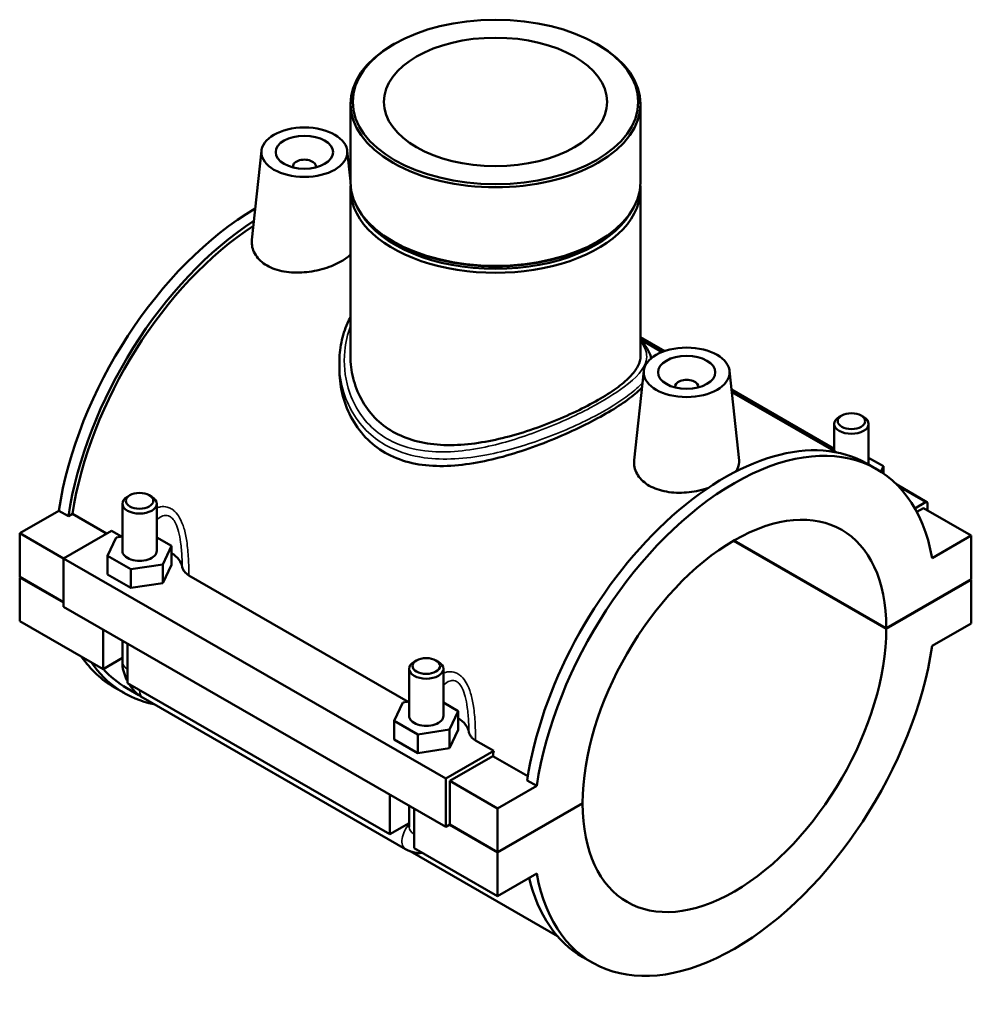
# Model space of a CAD drawing. Header units: millimetres. Extents: x 0 to 1040, y -188 to 1281.
# Tile 8 of 8: x 874 to 1040, y 720 to 891. Entities that reach past the tile are written whole.
import ezdxf

# ---------------------------------------------------------------- set-up
doc = ezdxf.new("R2010")
doc.units = ezdxf.units.MM
doc.layers.add('Visible (ISO)', color=7, linetype='Continuous', lineweight=50)
doc.layers.add('Visible Narrow (ISO)', color=7, linetype='Continuous', lineweight=35)

msp = doc.modelspace()

# ---------------------------------------------------------------- linework, layer by layer
at = {"layer": 'Visible (ISO)'}
for p, q in [((939.519, 887.209), (939.242, 887.049)), ((974.91, 887.209), (975.186, 887.049)), ((931.895, 876.779), (931.895, 863.063)), ((982.533, 876.779), (982.533, 863.063)), ((916.353, 868.582), (914.683, 853.002)), ((931.325, 868.582), (931.895, 863.258)), ((921.839, 865.863), (921.839, 865.677)), ((925.839, 865.863), (925.839, 865.677)), ((931.895, 861.837), (931.895, 832.691)), ((982.533, 861.837), (982.533, 832.691)), ((939.597, 852.587), (939.242, 852.793)), ((974.831, 852.587), (975.186, 852.793)), ((982.533, 836.031), (986.767, 833.593)), ((982.533, 835.587), (986.298, 833.419)), ((929.948, 831.491), (929.948, 830.518)), ((983.104, 830.143), (981.434, 814.563)), ((998.075, 830.143), (999.755, 814.475)), ((988.59, 827.238), (988.59, 827.424)), ((992.59, 827.238), (992.59, 827.424)), ((998.425, 826.88), (1016.369, 816.547)), ((998.476, 826.406), (1016.684, 815.921)), ((1017.665, 822.328), (1017.24, 822.081)), ((1021.073, 822.328), (1021.498, 822.081)), ((1016.369, 820.864), (1016.369, 816.103)), ((1022.369, 820.864), (1022.369, 813.772)), ((1024.946, 813.488), (1022.369, 814.972)), ((1023.748, 812.978), (1022.079, 813.939)), ((1024.496, 812.521), (1024.946, 813.488)), ((1024.946, 812.219), (1024.946, 813.488)), ((1027.28, 810.263), (1032.559, 807.224)), ((893.356, 808.402), (892.93, 808.155)), ((896.763, 808.402), (897.189, 808.155)), ((892.06, 806.938), (892.06, 798.701)), ((898.06, 806.938), (898.06, 798.701)), ((1032.309, 807.199), (1030.421, 806.112)), ((1032.663, 805.771), (1032.663, 806.994)), ((874.129, 801.78), (880.965, 805.716)), ((882.633, 804.755), (880.965, 805.716)), ((883.336, 805.16), (882.633, 804.755)), ((889.301, 801.725), (883.336, 805.16)), ((1031.955, 806.178), (1030.762, 805.491)), ((1031.955, 806.178), (1040.299, 801.373)), ((874.129, 801.78), (881.766, 797.382)), ((874.129, 794.157), (874.129, 801.78)), ((890.157, 802.218), (881.766, 797.386)), ((890.157, 802.218), (891.927, 801.199)), ((890.977, 801.052), (892.06, 801.219)), ((1040.299, 801.373), (1033.464, 797.437)), ((1040.299, 793.749), (1040.299, 801.373)), ((889.483, 797.841), (890.977, 801.052)), ((898.06, 801.046), (900.636, 799.562)), ((900.636, 799.562), (899.142, 796.35)), ((900.636, 796.292), (900.636, 799.562)), ((1025.45, 785.116), (998.796, 800.466)), ((998.866, 800.507), (1025.45, 785.198)), ((889.483, 794.571), (889.483, 797.841)), ((893.565, 795.49), (889.483, 797.841)), ((881.766, 797.386), (881.766, 788.944)), ((881.766, 797.386), (948.517, 758.946)), ((899.142, 796.35), (893.565, 795.49)), ((899.142, 793.08), (899.142, 796.35)), ((899.142, 793.08), (900.636, 796.292)), ((889.483, 794.571), (893.565, 792.22)), ((893.565, 792.22), (893.565, 795.49)), ((903.687, 794.426), (941.99, 772.369)), ((874.129, 794.157), (881.766, 789.759)), ((874.129, 794.075), (874.2, 794.116)), ((874.129, 786.451), (874.129, 794.075)), ((881.766, 789.677), (874.129, 794.075)), ((893.565, 792.22), (899.142, 793.08)), ((1025.45, 785.198), (1040.299, 793.749)), ((1040.299, 793.668), (1025.45, 785.116)), ((1040.228, 793.708), (1040.299, 793.668)), ((1040.299, 786.044), (1040.299, 793.668)), ((881.766, 788.944), (948.517, 750.505)), ((874.129, 786.451), (888.696, 778.063)), ((1033.464, 782.108), (1040.299, 786.044)), ((888.696, 778.063), (888.696, 784.954)), ((892.06, 783.017), (892.06, 779.285)), ((892.938, 782.511), (892.938, 775.62)), ((892.06, 780), (888.696, 778.063)), ((943.419, 779.573), (942.993, 779.325)), ((946.826, 779.573), (947.252, 779.325)), ((942.123, 769.872), (942.123, 778.109)), ((948.123, 769.872), (948.123, 778.109)), ((892.938, 775.62), (938.759, 749.233)), ((892.349, 773.885), (890.681, 774.846)), ((892.836, 774.73), (894.929, 773.524)), ((895.684, 773.011), (941.504, 746.624)), ((939.546, 769.011), (941.04, 772.223)), ((941.04, 772.223), (942.123, 772.39)), ((948.123, 772.216), (950.7, 770.732)), ((950.7, 770.732), (949.205, 767.521)), ((950.7, 767.462), (950.7, 770.732)), ((939.546, 765.741), (939.546, 769.011)), ((943.628, 766.66), (939.546, 769.011)), ((949.205, 767.521), (943.628, 766.66)), ((949.205, 764.251), (949.205, 767.521)), ((949.205, 764.251), (950.7, 767.462)), ((939.546, 765.741), (943.628, 763.39)), ((943.628, 763.39), (943.628, 766.66)), ((953.75, 765.597), (956.908, 763.778)), ((943.628, 763.39), (949.205, 764.251)), ((948.517, 758.946), (956.908, 763.778)), ((956.762, 762.877), (949.224, 758.536)), ((962.852, 759.37), (956.762, 762.877)), ((948.517, 750.505), (948.517, 758.946)), ((949.224, 758.536), (957.568, 753.731)), ((949.224, 758.536), (949.224, 750.912)), ((964.403, 757.667), (962.735, 758.628)), ((964.403, 757.667), (957.568, 753.731)), ((938.759, 749.233), (938.759, 756.124)), ((942.123, 750.455), (942.123, 754.187)), ((943.001, 753.681), (943.001, 746.79)), ((957.568, 746.107), (972.417, 754.659)), ((972.417, 754.577), (957.568, 746.026)), ((957.568, 753.731), (957.568, 746.107)), ((972.346, 754.618), (972.417, 754.577)), ((942.123, 751.171), (938.759, 749.233)), ((949.224, 750.912), (948.517, 750.505)), ((957.568, 746.026), (949.153, 750.871)), ((949.224, 750.912), (957.568, 746.107)), ((942.294, 746.248), (968.028, 731.429)), ((943.001, 746.79), (957.568, 738.402)), ((957.568, 746.026), (957.568, 738.402)), ((957.568, 738.402), (964.403, 742.338)), ((974.119, 726.797), (972.45, 727.758))]:
    msp.add_line(p, q, dxfattribs=at)
for centre, major_axis in [((957.214, 877.097), (24.929, 0)), ((957.214, 877.097), (19.476, 0)), ((923.839, 868.316), (7.5, 0)), ((923.839, 868.316), (5, 0)), ((990.59, 829.877), (7.5, 0)), ((990.59, 829.877), (5, 0)), ((1019.369, 821.355), (2.4, 0)), ((895.06, 807.429), (2.4, 0)), ((945.123, 778.599), (2.4, 0))]:
    msp.add_ellipse(centre, major_axis=major_axis, ratio=0.5758617, dxfattribs=at)
for centre, major_axis, ratio, start_param, end_param in [((957.214, 876.779), (-25.319, 0), 0.5758617, 5.5016397, 10.2063236), ((923.839, 865.863), (-2, 0), 0.5758617, 2.9729035, 6.4518745), ((915.495, 817.937), (24.814, 43.091), 0.5780931, 0.2982008, 0.2984868), ((957.214, 861.837), (-25.319, 0), 0.5758617, 6.2411184, 9.4668449), ((957.214, 863.063), (25.319, 0), 0.5758617, 3.1415927, 6.2831853), ((915.495, 817.937), (-24.814, -43.091), 0.5780931, 3.9315263, 5.3061813), ((917.164, 816.976), (24.814, 43.091), 0.5780931, 0.8439164, 2.1645886), ((957.214, 862.245), (-24.819, 0), 0.5758617, 0.3332703, 2.8083224), ((917.164, 816.976), (-24.328, -42.246), 0.5780931, 3.9893945, 5.3023402), ((957.214, 862.654), (-24.819, 0), 0.5758617, 0.7815456, 2.360047), ((990.59, 827.424), (-2, 0), 0.5758617, 2.9729035, 6.4518745), ((1019.369, 820.864), (-3, 0), 0.5758617, 5.5016397, 10.2063236), ((998.934, 769.888), (24.814, 43.091), 0.5780931, 5.6855256, 8.4477739), ((997.265, 770.849), (24.814, 43.091), 0.5780931, 0, 2.1645886), ((895.06, 806.938), (3, 0), 0.5758617, 2.360047, 7.0647309), ((998.934, 769.888), (18.714, 32.497), 0.5780931, 5.4971868, 8.6361128), ((1032.309, 806.79), (0.25, 0.433), 0.5780931, 5.4958534, 7.0666498), ((895.06, 798.701), (-3, 0), 0.5758617, 0, 3.1415927), ((895.06, 795.431), (7.5, 0), 0.5758617, 0.1004155, 0.7324026), ((998.934, 769.888), (-18.714, -32.497), 0.5780931, 5.4971868, 8.6361128), ((998.934, 769.888), (-24.814, -43.091), 0.5780931, 5.6855256, 8.4477739), ((915.495, 817.937), (-24.814, -43.091), 0.5780931, 6.013495, 6.2831853), ((917.164, 816.976), (-24.814, -43.091), 0.5780931, 6.013495, 6.4744122), ((945.123, 778.109), (3, 0), 0.5758617, 2.360047, 7.0647309), ((917.164, 816.976), (-24.328, -42.246), 0.5780931, 6.0963077, 6.2831853), ((945.123, 769.872), (-3, 0), 0.5758617, 0, 3.1415927), ((945.123, 766.602), (7.5, 0), 0.5758617, 0.1004155, 0.7324026), ((990.59, 774.692), (-24.328, -42.246), 0.5780931, 5.2813927, 5.3023402), ((997.265, 770.849), (-24.814, -43.091), 0.5780931, 5.7339104, 6.2831853)]:
    msp.add_ellipse(centre, major_axis=major_axis, ratio=ratio, start_param=start_param, end_param=end_param, dxfattribs=at)
for points, knots in [([(931.894, 850.435), (931.459, 850.014), (930.91, 849.615), (929.486, 848.795), (928.454, 848.35), (926.198, 847.672), (924.973, 847.44), (922.672, 847.251), (921.442, 847.282), (919.175, 847.677), (918.139, 848.044), (916.503, 848.986), (915.799, 849.621), (914.874, 851.064), (914.653, 851.869), (914.662, 852.748), (914.669, 852.875), (914.683, 853.002)], [1.1286532, 1.1286532, 1.1286532, 1.1286532, 1.3866404, 1.3866404, 1.7329522, 1.7329522, 2.0792641, 2.0792641, 2.4262724, 2.4262724, 2.7732807, 2.7732807, 3.1202891, 3.1202891, 3.4672974, 3.4672974, 3.5250429, 3.5250429, 3.5250429, 3.5250429]), ([(929.948, 831.491), (929.948, 832.708), (930.07, 833.923), (930.553, 836.263), (930.907, 837.39), (931.537, 838.836), (931.71, 839.196), (931.895, 839.549)], [18.9387443, 18.9387443, 18.9387443, 18.9387443, 19.3812166, 19.3812166, 19.8095531, 19.8095531, 19.9544981, 19.9544981, 19.9544981, 19.9544981]), ([(982.533, 835.49), (982.888, 835.128), (983.2, 834.762), (983.783, 833.941), (984.036, 833.479), (984.292, 832.772), (984.355, 832.545), (984.4, 832.316)], [26.3931705, 26.3931705, 26.3931705, 26.3931705, 26.67872204, 26.67872204, 27.0167125, 27.0167125, 27.17147778, 27.17147778, 27.17147778, 27.17147778]), ([(939.311, 819.514), (938.163, 820.175), (937.096, 820.994), (935.229, 822.904), (934.429, 823.994), (933.151, 826.34), (932.671, 827.598), (932.044, 830.15), (931.895, 831.445), (931.895, 832.691)], [0, 0, 0, 0, 0.4872481, 0.4872481, 0.9744962, 0.9744962, 1.4617444, 1.4617444, 1.9489925, 1.9489925, 1.9489925, 1.9489925]), ([(982.533, 832.691), (982.533, 832.132), (982.386, 831.547), (981.759, 830.331), (981.279, 829.7), (979.999, 828.403), (979.197, 827.735), (977.329, 826.389), (976.263, 825.712), (973.972, 824.392), (972.682, 823.713), (969.888, 822.374), (968.384, 821.714), (965.263, 820.477), (963.644, 819.9), (960.402, 818.887), (958.779, 818.453), (955.645, 817.769), (954.021, 817.495), (950.78, 817.169), (949.164, 817.119), (946.048, 817.304), (944.545, 817.54), (941.751, 818.314), (940.46, 818.852), (939.311, 819.514)], [9.734396, 9.734396, 9.734396, 9.734396, 10.2203233, 10.2203233, 10.7062506, 10.7062506, 11.1921779, 11.1921779, 11.6781052, 11.6781052, 12.1640325, 12.1640325, 12.6499598, 12.6499598, 13.1358872, 13.1358872, 13.6218145, 13.6218145, 14.1090626, 14.1090626, 14.5963107, 14.5963107, 15.0835588, 15.0835588, 15.570807, 15.570807, 15.570807, 15.570807]), ([(982.79, 827.22), (982.682, 827.107), (982.569, 826.993), (981.763, 826.214), (980.901, 825.521), (978.886, 824.103), (977.734, 823.379), (975.255, 821.951), (973.86, 821.208), (970.842, 819.728), (969.219, 818.991), (965.858, 817.592), (964.116, 816.93), (960.633, 815.751), (958.892, 815.234), (955.529, 814.397), (953.785, 814.046), (950.304, 813.584), (948.567, 813.474), (945.214, 813.574), (943.595, 813.786), (940.577, 814.564), (939.18, 815.131), (936.689, 816.565), (935.536, 817.467), (933.524, 819.586), (932.664, 820.802), (931.292, 823.422), (930.778, 824.828), (930.106, 827.682), (929.948, 829.128), (929.948, 830.518)], [3.0751654, 3.0751654, 3.0751654, 3.0751654, 3.1657636, 3.1657636, 3.6917719, 3.6917719, 4.2177803, 4.2177803, 4.7437886, 4.7437886, 5.269797, 5.269797, 5.7958053, 5.7958053, 6.3218136, 6.3218136, 6.8502504, 6.8502504, 7.3786871, 7.3786871, 7.9071238, 7.9071238, 8.4355605, 8.4355605, 8.9639973, 8.9639973, 9.492434, 9.492434, 10.0208707, 10.0208707, 10.5493074, 10.5493074, 10.5493074, 10.5493074]), ([(994.276, 809.633), (994.21, 809.612), (994.144, 809.592), (992.949, 809.232), (991.724, 809.001), (989.423, 808.812), (988.193, 808.842), (985.926, 809.238), (984.89, 809.605), (984.072, 810.076), (983.254, 810.547), (982.55, 811.182), (981.625, 812.625), (981.403, 813.43), (981.413, 814.309), (981.42, 814.435), (981.434, 814.563)], [4.4857602, 4.4857602, 4.4857602, 4.4857602, 4.506233, 4.506233, 4.8525448, 4.8525448, 5.1995532, 5.1995532, 5.5465615, 5.5465615, 5.5465615, 5.8935698, 5.8935698, 6.2405781, 6.2405781, 6.2983237, 6.2983237, 6.2983237, 6.2983237]), ([(999.755, 814.475), (999.765, 814.383), (999.769, 814.291), (999.761, 813.652), (999.542, 813.067), (999.106, 812.506)], [3.41248759, 3.41248759, 3.41248759, 3.41248759, 3.46729739, 3.46729739, 3.79979526, 3.79979526, 3.79979526, 3.79979526]), ([(902.522, 795.864), (902.569, 795.597), (902.691, 795.335), (903.083, 794.844), (903.353, 794.619), (903.687, 794.426)], [-0.28134169, -0.28134169, -0.28134169, -0.28134169, -0.14162335, -0.14162335, 0, 0, 0, 0]), ([(892.06, 779.285), (892.06, 778.756), (892.129, 778.25), (892.366, 777.273), (892.533, 776.803), (892.803, 776.218), (892.869, 776.085), (892.938, 775.954)], [1.57079633, 1.57079633, 1.57079633, 1.57079633, 1.88495559, 1.88495559, 2.19911486, 2.19911486, 2.29311877, 2.29311877, 2.29311877, 2.29311877]), ([(893.226, 775.454), (893.308, 775.322), (893.394, 775.193), (893.77, 774.661), (894.093, 774.281), (894.821, 773.588), (895.225, 773.275), (895.684, 773.011)], [2.41490107, 2.41490107, 2.41490107, 2.41490107, 2.51327412, 2.51327412, 2.82743339, 2.82743339, 3.14159265, 3.14159265, 3.14159265, 3.14159265]), ([(952.585, 767.035), (952.632, 766.767), (952.754, 766.506), (953.146, 766.015), (953.416, 765.789), (953.75, 765.597)], [-0.28134169, -0.28134169, -0.28134169, -0.28134169, -0.14162335, -0.14162335, 0, 0, 0, 0]), ([(941.504, 746.624), (941.963, 746.36), (942.478, 746.143), (943.49, 745.94), (943.953, 745.909), (944.435, 745.965)], [3.14159265, 3.14159265, 3.14159265, 3.14159265, 3.45575192, 3.45575192, 3.68065751, 3.68065751, 3.68065751, 3.68065751])]:
    msp.add_open_spline(points, degree=3, knots=knots, dxfattribs=at)
at = {"layer": 'Visible Narrow (ISO)'}
for p, q in [((982.533, 835.863), (986.586, 833.529)), ((998.445, 826.7), (1016.369, 816.378)), ((1027.651, 809.881), (1032.309, 807.199))]:
    msp.add_line(p, q, dxfattribs=at)
for centre, major_axis, ratio, start_param, end_param in [((895.06, 779.285), (-3, 0), 0.5758617, 0, 0.7853982), ((897.181, 775.61), (-1.497, -2.6), 0.5780931, 5.4920009, 6.2831853), ((943.001, 749.224), (-1.497, -2.6), 0.5780931, 4.3521357, 6.2831853), ((945.123, 750.455), (-3, 0), 0.5758617, 0, 0.7853982)]:
    msp.add_ellipse(centre, major_axis=major_axis, ratio=ratio, start_param=start_param, end_param=end_param, dxfattribs=at)
for points, knots in [([(982.533, 835.247), (982.678, 835.071), (982.808, 834.897), (983.568, 833.761), (983.767, 832.829), (983.162, 830.463), (981.863, 828.972), (978.11, 826.16), (976.092, 824.917), (971.08, 822.261), (967.998, 820.855), (961.733, 818.483), (958.563, 817.497), (951.794, 816.072), (948.195, 815.75), (942.833, 816.416), (940.894, 816.961), (937.998, 818.392), (936.927, 819.109), (933.818, 821.851), (932.304, 824.374), (930.884, 829.197), (930.678, 831.411), (931.025, 835.075), (931.362, 836.55), (931.896, 837.953)], [9.7063988, 9.7063988, 9.7063988, 9.7063988, 9.8629019, 9.8629019, 10.7321805, 10.7321805, 11.9833111, 11.9833111, 12.878176, 12.878176, 13.9043608, 13.9043608, 14.8777075, 14.8777075, 16.0088419, 16.0088419, 16.714601, 16.714601, 17.1928956, 17.1928956, 18.2806712, 18.2806712, 19.1151601, 19.1151601, 19.6898872, 19.6898872, 19.6898872, 19.6898872]), ([(929.948, 831.491), (929.948, 829.742), (930.212, 827.987), (931.609, 823.523), (933.213, 820.942), (936.473, 818.109), (937.593, 817.362), (940.616, 815.859), (942.635, 815.271), (948.204, 814.497), (951.933, 814.757), (958.926, 816.092), (962.195, 817.047), (968.641, 819.386), (971.803, 820.792), (976.93, 823.485), (978.986, 824.76), (981.506, 826.695), (982.276, 827.39), (982.878, 828.066)], [-18.9387443, -18.9387443, -18.9387443, -18.9387443, -18.2806712, -18.2806712, -17.1928956, -17.1928956, -16.714601, -16.714601, -16.0088419, -16.0088419, -14.8777075, -14.8777075, -13.9043608, -13.9043608, -12.878176, -12.878176, -11.9833111, -11.9833111, -11.4559558, -11.4559558, -11.4559558, -11.4559558]), ([(903.687, 794.426), (903.685, 794.594), (903.683, 794.761), (903.666, 795.728), (903.642, 796.536), (903.541, 798.365), (903.452, 799.389), (903.181, 801.177), (903.023, 801.948), (902.607, 803.326), (902.362, 803.943), (901.811, 804.905), (901.532, 805.279), (901.018, 805.77), (900.806, 805.931), (900.584, 806.059), (900.362, 806.186), (900.13, 806.281), (899.514, 806.441), (899.123, 806.453), (898.51, 806.357), (898.283, 806.296), (898.06, 806.214)], [-2.8745908, -2.8745908, -2.8745908, -2.8745908, -2.8257992, -2.8257992, -2.5938916, -2.5938916, -2.305142, -2.305142, -2.0823651, -2.0823651, -1.8864328, -1.8864328, -1.7357156, -1.7357156, -1.6415174, -1.6415174, -1.6415174, -1.5473192, -1.5473192, -1.396602, -1.396602, -1.3060464, -1.3060464, -1.3060464, -1.3060464]), ([(898.06, 804.057), (898.107, 804.106), (898.155, 804.153), (898.499, 804.475), (898.816, 804.689), (899.395, 804.892), (899.653, 804.921), (900.061, 804.848), (900.215, 804.791), (900.363, 804.706), (900.511, 804.621), (900.653, 804.507), (900.998, 804.146), (901.187, 803.86), (901.563, 803.107), (901.732, 802.613), (902.024, 801.492), (902.137, 800.855), (902.337, 799.362), (902.406, 798.495), (902.485, 797.04), (902.507, 796.451), (902.522, 795.864)], [1.1684073, 1.1684073, 1.1684073, 1.1684073, 1.2006697, 1.2006697, 1.396602, 1.396602, 1.5473192, 1.5473192, 1.6415174, 1.6415174, 1.6415174, 1.7357156, 1.7357156, 1.8864328, 1.8864328, 2.0823651, 2.0823651, 2.305142, 2.305142, 2.5938916, 2.5938916, 2.7898178, 2.7898178, 2.7898178, 2.7898178]), ([(953.75, 765.597), (953.748, 765.764), (953.746, 765.932), (953.73, 766.898), (953.705, 767.707), (953.604, 769.535), (953.516, 770.559), (953.244, 772.347), (953.086, 773.118), (952.67, 774.497), (952.425, 775.114), (951.874, 776.076), (951.595, 776.45), (951.081, 776.941), (950.869, 777.101), (950.647, 777.229), (950.425, 777.357), (950.193, 777.452), (949.577, 777.612), (949.186, 777.624), (948.573, 777.528), (948.346, 777.467), (948.123, 777.384)], [-2.8745908, -2.8745908, -2.8745908, -2.8745908, -2.825799, -2.825799, -2.5938915, -2.5938915, -2.3051418, -2.3051418, -2.0823651, -2.0823651, -1.8864328, -1.8864328, -1.7357156, -1.7357156, -1.6415174, -1.6415174, -1.6415174, -1.5473192, -1.5473192, -1.396602, -1.396602, -1.3060464, -1.3060464, -1.3060464, -1.3060464]), ([(948.123, 775.228), (948.17, 775.277), (948.218, 775.324), (948.562, 775.645), (948.879, 775.86), (949.458, 776.063), (949.716, 776.092), (950.124, 776.019), (950.278, 775.962), (950.426, 775.877), (950.574, 775.791), (950.716, 775.678), (951.061, 775.317), (951.25, 775.031), (951.626, 774.278), (951.795, 773.784), (952.087, 772.662), (952.2, 772.025), (952.4, 770.533), (952.469, 769.666), (952.548, 768.21), (952.57, 767.621), (952.585, 767.035)], [1.1684073, 1.1684073, 1.1684073, 1.1684073, 1.2006697, 1.2006697, 1.396602, 1.396602, 1.5473192, 1.5473192, 1.6415174, 1.6415174, 1.6415174, 1.7357156, 1.7357156, 1.8864328, 1.8864328, 2.0823651, 2.0823651, 2.3051418, 2.3051418, 2.5938915, 2.5938915, 2.7898178, 2.7898178, 2.7898178, 2.7898178])]:
    msp.add_open_spline(points, degree=3, knots=knots, dxfattribs=at)

doc.saveas('drawing.dxf')
